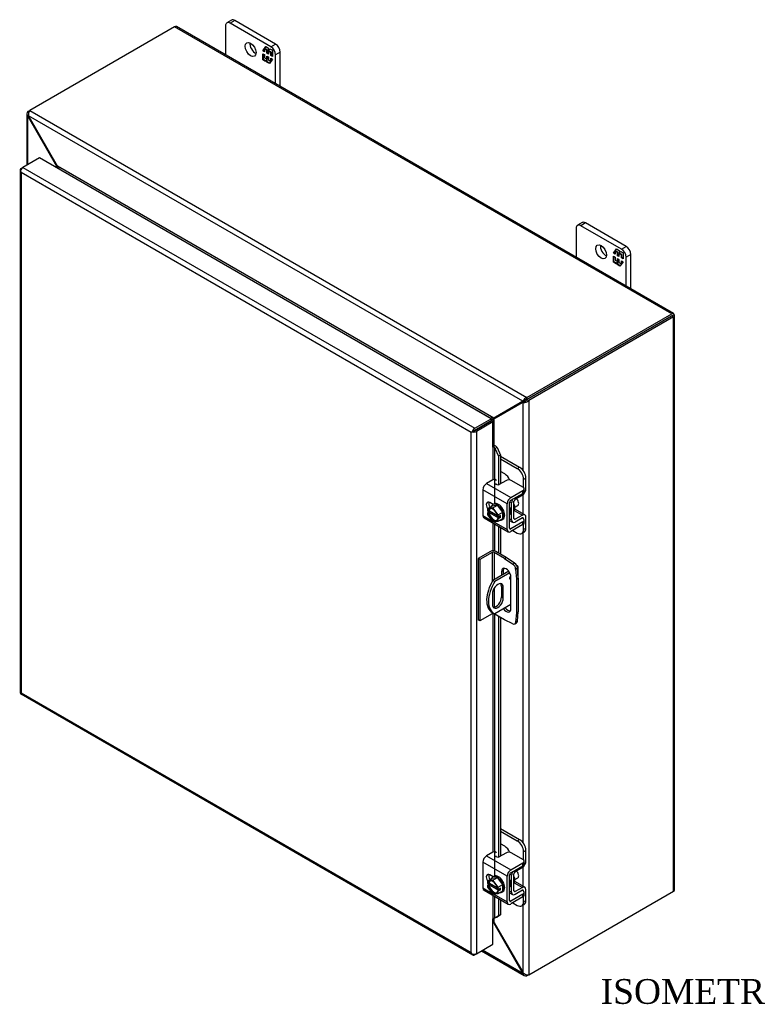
# Model space of a CAD drawing. Header units: inches. Extents: x 4 to 117, y 3 to 78.
# Tile 7 of 8: x 75 to 96, y 50 to 78. Entities that reach past the tile are written whole.
import ezdxf
from ezdxf.enums import TextEntityAlignment as Align

# ---------------------------------------------------------------- set-up
doc = ezdxf.new("R2010")
doc.units = ezdxf.units.IN
doc.header["$MEASUREMENT"] = 0
for name, color, linetype in [('COM40153-1', 7, 'CONTINUOUS'), ('COM40153-2', 7, 'CONTINUOUS'), ('COM42667', 7, 'CONTINUOUS'), ('COM42780', 7, 'CONTINUOUS'), ('COM48427', 7, 'CONTINUOUS'), ('COM71780-7', 7, 'CONTINUOUS'), ('DEFAULT', 7, 'CONTINUOUS'), ('FET07710', 7, 'CONTINUOUS'), ('SCC19011', 7, 'CONTINUOUS'), ('SPR20265', 7, 'CONTINUOUS'), ('WAF25035', 7, 'CONTINUOUS')]:
    doc.layers.add(name, color=color, linetype=linetype)
doc.styles.add('SEACAD_TIMES_NEW_ROMAN', font='times.ttf')

msp = doc.modelspace()

# ---------------------------------------------------------------- linework, layer by layer
at = {"layer": 'COM40153-1', "color": 7}
for p, q in [((89.492, 62.855), (89.508, 62.846)), ((89.275, 62.682), (88.829, 62.424)), ((89.302, 62.639), (88.88, 62.395)), ((89.54, 62.496), (89.54, 62.802)), ((88.829, 62.424), (88.88, 62.395)), ((88.811, 62.044), (88.811, 61.748)), ((89.069, 62.252), (89.12, 62.223)), ((89.069, 62.252), (89.069, 61.956)), ((89.12, 61.926), (89.12, 62.223)), ((89.335, 61.739), (88.88, 61.476)), ((89.069, 61.956), (89.12, 61.926)), ((88.805, 61.518), (88.856, 61.489))]:
    msp.add_line(p, q, dxfattribs=at)
for centre, major_axis, start_param, end_param in [((89.432, 62.802), (-0.108, 0), 2.529725, 3.926991), ((89.341, 62.509), (-0.0313, -0.0541), 4.139289, 6.283185), ((89.18, 62.168), (0.375, 0.65), 1.508132, 3.141593), ((89.231, 62.138), (0.375, 0.65), 1.508132, 3.204257), ((88.966, 62.133), (-0.109, -0.189), 2.356194, 5.497787), ((88.915, 62.163), (-0.109, -0.189), 2.356194, 2.906426), ((89.29, 62.538), (0.0312, 0.0541), 4.093609, 5.210881), ((89.341, 62.509), (-0.0313, -0.0541), 0, 0.63978), ((88.966, 61.837), (0.109, 0.189), 2.356194, 5.497787), ((88.915, 61.866), (0.109, 0.189), 3.37676, 5.497787)]:
    msp.add_ellipse(centre, major_axis=major_axis, ratio=0.57735, start_param=start_param, end_param=end_param, dxfattribs=at)
at = {"layer": 'COM40153-2', "color": 7}
for p, q in [((88.757, 63.242), (88.409, 63.041)), ((88.808, 63.213), (88.46, 63.012)), ((88.808, 63.213), (88.808, 62.389)), ((88.859, 63.213), (88.859, 62.441)), ((89.152, 63.044), (88.859, 63.213)), ((89.203, 63.073), (88.91, 63.242)), ((88.409, 63.041), (88.409, 61.306)), ((88.46, 63.012), (88.409, 63.041)), ((88.46, 63.012), (88.46, 61.277)), ((89.152, 63.044), (89.203, 63.073)), ((89.152, 63.044), (89.388, 62.883)), ((89.439, 62.913), (89.203, 63.073)), ((89.388, 62.883), (89.439, 62.913)), ((89.07, 62.673), (89.121, 62.702)), ((89.07, 62.673), (89.07, 62.563)), ((89.121, 62.593), (89.121, 62.702)), ((89.52, 62.773), (89.469, 62.744)), ((89.469, 62.744), (89.489, 62.459)), ((89.54, 62.489), (89.52, 62.773)), ((89.335, 61.621), (89.335, 62.52)), ((89.489, 62.459), (89.54, 62.489)), ((89.489, 62.459), (89.489, 61.503)), ((89.54, 62.489), (89.54, 61.533)), ((88.859, 62.2), (88.859, 61.668)), ((88.808, 61.478), (88.46, 61.277)), ((88.808, 61.517), (88.808, 61.478)), ((88.859, 61.487), (88.859, 61.478)), ((89.152, 61.308), (88.859, 61.478)), ((89.489, 61.503), (89.469, 61.242)), ((89.489, 61.503), (89.54, 61.533)), ((89.52, 61.272), (89.54, 61.533)), ((88.46, 61.277), (88.409, 61.306)), ((89.388, 61.196), (89.152, 61.308)), ((89.443, 61.194), (89.494, 61.223)), ((89.469, 61.242), (89.52, 61.272))]:
    msp.add_line(p, q, dxfattribs=at)
for centre, major_axis, start_param, end_param in [((88.833, 63.198), (-0.108, 0), 3.926991, 5.497787), ((88.833, 63.198), (-0.036, 0), 3.926991, 5.497787), ((89.381, 62.786), (0.062, -0.108), 0.872665, 2.268928), ((89.432, 62.815), (-0.062, 0.108), 4.014257, 5.410521), ((89.202, 62.596), (0.094, -0.162), 0.785398, 3.926991), ((89.253, 62.625), (0.094, -0.162), 3.416574, 3.926991), ((88.833, 61.463), (0.036, 0), 0.785398, 2.356194), ((89.202, 61.698), (-0.094, 0.162), 1.73559, 3.926991), ((89.253, 61.727), (-0.094, 0.162), 1.73559, 2.866611), ((89.381, 61.302), (-0.063, 0.108), 2.443461, 3.839724), ((89.432, 61.331), (-0.062, 0.108), 3.141593, 3.839724)]:
    msp.add_ellipse(centre, major_axis=major_axis, ratio=0.57735, start_param=start_param, end_param=end_param, dxfattribs=at)
at = {"layer": 'COM42667', "color": 7}
for p, q in [((88.827, 65.262), (88.646, 65.157)), ((88.646, 65.157), (89.332, 64.761)), ((89.188, 65.238), (89.005, 65.133)), ((89.673, 65.06), (89.365, 65.238)), ((89.231, 64.586), (88.545, 64.982)), ((88.545, 64.982), (88.545, 64.254)), ((89.332, 64.761), (89.673, 64.958)), ((89.332, 64.684), (89.673, 64.881)), ((89.673, 64.881), (89.673, 64.958)), ((89.71, 64.932), (89.71, 65.009)), ((88.834, 64.566), (88.739, 64.621)), ((89.231, 63.858), (89.231, 64.586)), ((89.298, 63.897), (89.298, 64.625)), ((88.545, 64.254), (88.8, 64.107)), ((88.575, 64.189), (89.261, 63.793)), ((88.849, 64.079), (89.231, 63.858)), ((89.673, 64.074), (89.332, 63.877)), ((89.673, 63.997), (89.332, 63.8)), ((89.657, 64.186), (89.673, 64.177)), ((89.673, 63.997), (89.673, 64.074)), ((89.71, 64.048), (89.71, 64.125)), ((89.332, 63.877), (89.298, 63.897)), ((88.827, 54.748), (88.646, 54.644)), ((88.646, 54.644), (89.332, 54.248)), ((89.188, 54.725), (89.005, 54.619)), ((89.673, 54.547), (89.365, 54.725)), ((89.71, 54.419), (89.71, 54.496)), ((89.231, 54.073), (88.545, 54.469)), ((88.545, 54.469), (88.545, 53.741)), ((89.332, 54.248), (89.673, 54.445)), ((89.332, 54.171), (89.673, 54.368)), ((89.673, 54.368), (89.673, 54.445)), ((88.834, 54.053), (88.739, 54.108)), ((89.231, 53.345), (89.231, 54.073)), ((89.298, 53.384), (89.298, 54.112)), ((88.545, 53.741), (88.8, 53.594)), ((88.575, 53.676), (89.261, 53.28)), ((89.657, 53.673), (89.673, 53.663)), ((88.849, 53.566), (89.231, 53.345)), ((89.332, 53.364), (89.298, 53.384)), ((89.673, 53.561), (89.332, 53.364)), ((89.673, 53.484), (89.332, 53.287)), ((89.673, 53.484), (89.673, 53.561)), ((89.71, 53.535), (89.71, 53.612))]:
    msp.add_line(p, q, dxfattribs=at)
for centre, major_axis, start_param, end_param in [((88.646, 65.041), (-0.072, -0.124), 3.926991, 5.497787), ((88.869, 65.237), (-0.06, 0), 3.141593, 5.497787), ((88.962, 65.157), (0.06, 0), 2.929457, 5.497787), ((89.277, 65.187), (0.125, 0), 0.785398, 2.356194), ((89.585, 65.009), (-0.125, 0), 2.356194, 3.926991), ((89.585, 64.932), (-0.125, 0), 2.356194, 3.141593), ((88.739, 64.506), (0.07, -0.122), 2.356194, 4.826451), ((88.807, 64.545), (0.07, -0.122), 3.6401, 4.826451), ((89.332, 64.645), (0.072, 0.124), 0.785398, 2.356194), ((89.332, 64.645), (0.024, 0.0416), 0.785398, 2.356194), ((88.646, 64.313), (0.072, 0.124), 2.356194, 3.141593), ((89.585, 64.125), (-0.125, 0), 2.356194, 3.926991), ((89.585, 64.048), (-0.125, 0), 2.356194, 3.141593), ((89.332, 63.917), (0.072, 0.124), 2.356194, 3.926991), ((89.332, 63.917), (0.024, 0.0416), 2.356194, 3.926991), ((88.646, 54.527), (-0.071, -0.124), 3.926991, 5.497787), ((88.869, 54.724), (-0.06, 0), 3.141593, 5.497787), ((88.962, 54.644), (0.06, 0), 2.929457, 5.497787), ((89.277, 54.674), (0.125, 0), 0.785398, 2.356194), ((89.585, 54.496), (-0.125, 0), 2.356194, 3.926991), ((89.332, 54.131), (0.072, 0.124), 0.785398, 2.356194), ((89.585, 54.419), (-0.125, 0), 2.356194, 3.141593), ((88.739, 53.993), (0.07, -0.122), 2.356194, 4.826451), ((88.807, 54.032), (0.07, -0.122), 3.6401, 4.826451), ((89.332, 54.131), (0.024, 0.0416), 0.785398, 2.356194), ((88.646, 53.799), (0.071, 0.124), 2.356194, 3.141593), ((89.585, 53.612), (-0.125, 0), 2.356194, 3.926991), ((89.332, 53.403), (0.024, 0.0416), 2.356194, 3.926991), ((89.585, 53.535), (-0.125, 0), 2.356194, 3.141593), ((89.332, 53.403), (0.071, 0.124), 2.356194, 3.926991)]:
    msp.add_ellipse(centre, major_axis=major_axis, ratio=0.57735, start_param=start_param, end_param=end_param, dxfattribs=at)
at = {"layer": 'COM42780', "color": 7}
for p, q in [((89.042, 65.932), (89.582, 65.621)), ((89.042, 65.855), (89.515, 65.582)), ((89.515, 65.582), (89.582, 65.621)), ((89.162, 65.429), (89.042, 65.498)), ((89.759, 65.314), (89.692, 65.276)), ((89.692, 65.047), (89.692, 65.276)), ((89.759, 65.01), (89.759, 65.314)), ((89.455, 64.714), (89.66, 64.836)), ((89.303, 64.647), (89.355, 64.617)), ((89.355, 64.132), (89.355, 64.617)), ((89.422, 64.171), (89.422, 64.656)), ((89.427, 64.399), (89.66, 64.265)), ((89.729, 64.271), (89.445, 64.435)), ((89.66, 64.265), (89.455, 64.151)), ((89.298, 64.164), (89.355, 64.132)), ((89.298, 64.116), (89.384, 64.066)), ((89.422, 64.17), (89.455, 64.151)), ((89.659, 64.186), (89.454, 64.072)), ((89.658, 64.186), (89.692, 64.167)), ((89.692, 64.163), (89.692, 64.167)), ((89.692, 63.863), (89.692, 64.01)), ((89.759, 63.901), (89.759, 64.205)), ((89.39, 63.833), (89.515, 63.76)), ((89.64, 63.748), (89.707, 63.787)), ((89.692, 63.863), (89.759, 63.901)), ((89.042, 55.419), (89.582, 55.107)), ((89.042, 55.341), (89.515, 55.069)), ((89.515, 55.069), (89.582, 55.107)), ((89.162, 54.916), (89.042, 54.985)), ((89.759, 54.801), (89.692, 54.762)), ((89.759, 54.497), (89.759, 54.801)), ((89.692, 54.534), (89.692, 54.762)), ((89.455, 54.201), (89.66, 54.323)), ((89.303, 54.134), (89.355, 54.104)), ((89.355, 53.619), (89.355, 54.104)), ((89.422, 53.657), (89.422, 54.142)), ((89.422, 53.657), (89.455, 53.637)), ((89.427, 53.886), (89.66, 53.751)), ((89.729, 53.758), (89.445, 53.922)), ((89.659, 53.673), (89.454, 53.559)), ((89.66, 53.751), (89.455, 53.637)), ((89.658, 53.673), (89.692, 53.653)), ((89.759, 53.388), (89.759, 53.692)), ((89.298, 53.651), (89.355, 53.619)), ((89.298, 53.603), (89.384, 53.553)), ((89.692, 53.65), (89.692, 53.653)), ((89.692, 53.349), (89.692, 53.497)), ((89.692, 53.349), (89.759, 53.388)), ((89.39, 53.32), (89.515, 53.247)), ((89.64, 53.235), (89.707, 53.274))]:
    msp.add_line(p, q, dxfattribs=at)
for centre, major_axis, start_param, end_param in [((89.582, 65.416), (-0.125, 0.217), 3.926991, 5.497787), ((89.162, 65.225), (0.125, -0.217), 1.392108, 2.356194), ((89.515, 65.378), (0.125, -0.217), 0.785398, 2.356194), ((89.658, 64.952), (-0.072, -0.124), 0.802851, 2.356194), ((89.456, 64.675), (-0.072, -0.124), 4.744903, 5.497787), ((89.456, 64.675), (-0.024, -0.0416), 3.944444, 5.497787), ((89.312, 64.554), (0.098, -0.169), 0.133398, 1.437398), ((89.658, 64.147), (-0.072, -0.124), 2.356194, 3.909538), ((89.456, 64.19), (0.072, 0.124), 2.356194, 3.909538), ((89.456, 64.19), (0.024, 0.0416), 2.356194, 3.909538), ((89.658, 64.147), (-0.024, -0.0416), 2.356194, 3.909538), ((89.515, 63.965), (-0.125, 0.217), 2.356194, 3.926991), ((89.582, 64.003), (-0.125, 0.217), 3.141593, 3.926991), ((89.515, 54.864), (0.125, -0.217), 0.785398, 2.356194), ((89.582, 54.903), (-0.125, 0.217), 3.926991, 5.497787), ((89.162, 54.712), (0.125, -0.217), 1.392108, 2.356194), ((89.658, 54.439), (-0.072, -0.124), 0.802851, 2.356194), ((89.456, 54.162), (-0.072, -0.124), 4.744903, 5.497787), ((89.456, 54.162), (-0.024, -0.0416), 3.944444, 5.497787), ((89.312, 54.041), (0.098, -0.169), 0.133398, 1.437398), ((89.456, 53.677), (0.024, 0.0416), 2.356194, 3.909538), ((89.658, 53.634), (-0.024, -0.0416), 2.356194, 3.909538), ((89.658, 53.634), (-0.071, -0.124), 2.356194, 3.909538), ((89.456, 53.677), (0.071, 0.124), 2.356194, 3.909538), ((89.582, 53.49), (-0.125, 0.217), 3.141593, 3.926991), ((89.515, 53.451), (-0.125, 0.217), 2.356194, 3.926991)]:
    msp.add_ellipse(centre, major_axis=major_axis, ratio=0.57735, start_param=start_param, end_param=end_param, dxfattribs=at)
at = {"layer": 'COM48427', "color": 7}
for p, q in [((79.836, 78.056), (75.747, 75.695)), ((93.877, 69.95), (79.836, 78.056)), ((93.931, 69.955), (79.89, 78.061)), ((75.696, 75.665), (75.747, 75.695)), ((75.723, 75.649), (75.696, 75.665)), ((75.747, 75.695), (89.787, 67.588)), ((75.664, 75.596), (75.664, 74.149)), ((75.714, 75.537), (75.696, 75.527)), ((75.696, 74.167), (75.696, 75.527)), ((75.713, 75.503), (75.696, 75.527)), ((75.713, 75.503), (75.725, 75.511)), ((76.515, 74.113), (75.713, 75.503)), ((89.667, 67.481), (75.714, 75.537)), ((75.725, 75.511), (75.714, 75.537)), ((76.528, 74.121), (75.725, 75.511)), ((76.515, 74.113), (76.528, 74.121)), ((76.515, 74.068), (76.515, 74.113)), ((88.853, 67.005), (76.528, 74.121)), ((76.575, 74.034), (76.574, 74.034)), ((88.754, 67.003), (76.575, 74.034)), ((89.787, 67.588), (93.877, 69.95)), ((89.787, 67.53), (93.877, 69.891)), ((93.877, 69.891), (89.787, 67.53)), ((93.928, 69.861), (89.838, 67.5)), ((93.949, 69.932), (93.877, 69.891)), ((93.949, 69.932), (93.877, 69.891)), ((93.877, 69.891), (93.928, 69.92)), ((93.877, 69.891), (93.877, 69.891)), ((93.877, 69.891), (93.877, 69.891)), ((93.928, 53.649), (93.928, 69.861)), ((93.959, 53.693), (93.959, 69.906)), ((89.787, 67.53), (89.787, 67.588)), ((89.655, 67.468), (88.853, 67.005)), ((89.668, 67.446), (88.865, 66.983)), ((89.706, 67.498), (88.904, 67.034)), ((89.719, 67.476), (88.916, 67.012)), ((89.655, 67.468), (89.706, 67.498)), ((89.667, 67.481), (89.655, 67.468)), ((89.718, 67.511), (89.667, 67.481)), ((89.668, 67.446), (89.719, 67.476)), ((89.685, 67.45), (89.668, 67.446)), ((89.736, 67.479), (89.685, 67.45)), ((89.685, 65.523), (89.685, 67.45)), ((89.718, 67.511), (89.706, 67.498)), ((89.71, 67.506), (89.725, 67.514)), ((89.736, 67.479), (89.719, 67.476)), ((89.742, 67.483), (89.728, 67.475)), ((89.787, 67.53), (89.838, 67.5)), ((89.838, 67.5), (89.838, 51.288)), ((88.753, 67.002), (88.754, 67.003)), ((88.754, 67.003), (88.754, 67.002)), ((88.904, 67.034), (88.853, 67.005)), ((88.916, 67.012), (88.865, 66.983)), ((88.77, 66.924), (88.77, 66.924)), ((88.865, 66.232), (88.865, 66.983)), ((89.685, 64.296), (89.685, 64.855)), ((89.685, 55.01), (89.685, 63.774)), ((89.685, 53.783), (89.685, 54.342)), ((89.838, 51.288), (93.928, 53.649)), ((89.685, 51.338), (89.685, 53.261)), ((88.865, 52.751), (88.865, 52.879)), ((88.853, 52.744), (88.829, 52.758)), ((88.853, 52.744), (88.865, 52.751)), ((88.853, 52.744), (89.655, 51.354)), ((88.865, 52.751), (89.668, 51.362)), ((88.502, 51.964), (89.711, 51.266)), ((89.667, 51.328), (88.533, 51.982)), ((89.655, 51.354), (89.668, 51.362)), ((89.655, 51.354), (89.667, 51.328)), ((89.685, 51.338), (89.667, 51.328)), ((89.668, 51.362), (89.685, 51.338)), ((89.787, 51.29), (89.787, 51.258)), ((89.838, 51.288), (89.787, 51.258))]:
    msp.add_line(p, q, dxfattribs=at)
for centre, radius, start, end in [((75.757, 75.596), 0.0923, 131.3818, 228.6182), ((75.901, 75.58), 0.192, 143.5515, 192.9586), ((89.843, 67.404), 0.192, 107.0414, 156.4485), ((89.707, 67.641), 0.192, 263.5515, 312.9586), ((89.79, 67.381), 0.148, 91.3268, 119.2753), ((89.663, 67.603), 0.144, 300.272, 329.1259), ((91.546, 62.074), 5.595, 118.0355, 119.6852), ((85.921, 71.816), 5.635, 300.4684, 301.9581), ((89.757, 51.346), 0.0923, 191.3818, 288.6182), ((89.816, 51.479), 0.192, 227.0414, 276.4485)]:
    msp.add_arc(centre, radius, start, end, dxfattribs=at)
for centre, major_axis, ratio, start_param, end_param in [((79.836, 77.968), (-0.054, -0.0935), 0.57735, 3.141593, 3.926991), ((93.877, 69.862), (-0.054, -0.0935), 0.57735, 2.696031, 3.926991), ((93.851, 69.876), (-0.036, -0.0208), 0.000948, 2.356741, 3.927537), ((93.851, 69.876), (-0.036, -0.0207), 0.000948, 2.355648, 3.926445), ((93.851, 69.876), (0.108, 0.062), 0.000948, -0.784852, -0.445015), ((93.851, 69.876), (0.108, 0.062), 0.000948, 0.445015, 0.784852), ((93.851, 69.906), (-0.108, 0), 0.57735, 2.356194, 3.587154), ((93.851, 53.693), (-0.108, 0), 0.57735, 2.356194, 3.141593)]:
    msp.add_ellipse(centre, major_axis=major_axis, ratio=ratio, start_param=start_param, end_param=end_param, dxfattribs=at)
for points, knots in [([(76.515, 74.113), (76.518, 74.103), (76.52, 74.093), (76.523, 74.077), (76.524, 74.07), (76.524, 74.064)], [0, 0, 0, 0, 0.25, 0.25, 0.4064598, 0.4064598, 0.4064598, 0.4064598]), ([(76.575, 74.034), (76.577, 74.035), (76.578, 74.036), (76.579, 74.039), (76.58, 74.04), (76.58, 74.045), (76.579, 74.049), (76.577, 74.056), (76.575, 74.06), (76.571, 74.068), (76.569, 74.072), (76.561, 74.083), (76.555, 74.091), (76.542, 74.106), (76.535, 74.114), (76.528, 74.121)], [0, 0, 0, 0, 0.0625, 0.0625, 0.125, 0.125, 0.25, 0.25, 0.375, 0.375, 0.5, 0.5, 0.75, 0.75, 1, 1, 1, 1]), ([(88.853, 67.005), (88.845, 67.006), (88.838, 67.007), (88.822, 67.009), (88.813, 67.01), (88.8, 67.01), (88.796, 67.01), (88.787, 67.01), (88.782, 67.009), (88.773, 67.008), (88.769, 67.008), (88.763, 67.006), (88.761, 67.006), (88.757, 67.005), (88.756, 67.004), (88.754, 67.003)], [0, 0, 0, 0, 0.25, 0.25, 0.5, 0.5, 0.625, 0.625, 0.75, 0.75, 0.875, 0.875, 0.9375, 0.9375, 1, 1, 1, 1]), ([(88.823, 66.905), (88.823, 66.906), (88.823, 66.906), (88.826, 66.909), (88.829, 66.913), (88.834, 66.92), (88.836, 66.924), (88.841, 66.931), (88.843, 66.935), (88.85, 66.946), (88.853, 66.954), (88.86, 66.969), (88.863, 66.976), (88.865, 66.983)], [0.1188182, 0.1188182, 0.1188182, 0.1188182, 0.125, 0.125, 0.25, 0.25, 0.375, 0.375, 0.5, 0.5, 0.75, 0.75, 1, 1, 1, 1]), ([(88.865, 52.751), (88.863, 52.761), (88.86, 52.771), (88.853, 52.79), (88.85, 52.799), (88.843, 52.811), (88.841, 52.815), (88.836, 52.823), (88.834, 52.826), (88.831, 52.83), (88.83, 52.83), (88.83, 52.831)], [0, 0, 0, 0, 0.25, 0.25, 0.5, 0.5, 0.625, 0.625, 0.75, 0.75, 0.7782984, 0.7782984, 0.7782984, 0.7782984])]:
    msp.add_open_spline(points, degree=3, knots=knots, dxfattribs=at)
msp.add_open_spline([(88.831, 52.764), (88.838, 52.758), (88.846, 52.751), (88.853, 52.744)], degree=3, dxfattribs=at)
at = {"layer": 'COM71780-7', "color": 7}
for p, q in [((76.019, 74.354), (75.553, 74.085)), ((88.778, 66.988), (76.019, 74.354)), ((75.471, 74.012), (75.471, 59.265)), ((75.481, 73.985), (75.481, 73.985)), ((75.503, 74.056), (75.553, 74.085)), ((75.553, 74.085), (88.312, 66.719)), ((88.211, 66.601), (75.503, 73.938)), ((75.503, 73.938), (75.503, 59.25)), ((88.312, 66.719), (88.778, 66.988)), ((88.312, 66.66), (88.778, 66.929)), ((88.778, 66.929), (88.312, 66.66)), ((88.829, 66.9), (88.363, 66.631)), ((88.778, 66.988), (88.778, 66.929)), ((88.829, 66.9), (88.778, 66.929)), ((88.829, 66.185), (88.829, 66.9)), ((88.262, 66.631), (88.211, 66.601)), ((88.211, 51.913), (88.211, 66.601)), ((88.24, 66.618), (88.312, 66.66)), ((88.24, 66.618), (88.312, 66.66)), ((88.363, 66.631), (88.363, 51.884)), ((88.829, 66.185), (88.829, 65.263)), ((88.858, 66.191), (88.864, 66.233)), ((88.884, 66.153), (88.943, 66.177)), ((88.943, 66.177), (89.042, 65.955)), ((88.884, 66.153), (88.983, 65.931)), ((88.884, 64.591), (88.884, 66.153)), ((89.042, 65.955), (88.983, 65.931)), ((88.983, 65.931), (88.983, 65.125)), ((89.042, 65.955), (89.042, 65.154)), ((88.829, 64.569), (88.829, 64.564)), ((88.829, 64.042), (88.829, 63.261)), ((88.884, 63.253), (88.884, 64.01)), ((88.983, 63.953), (88.983, 63.2)), ((89.042, 63.919), (89.042, 63.166)), ((88.829, 61.484), (88.829, 54.75)), ((88.884, 54.078), (88.884, 61.463)), ((88.983, 61.406), (88.983, 54.611)), ((89.042, 61.372), (89.042, 54.641)), ((75.499, 59.216), (88.258, 51.849)), ((75.503, 59.25), (88.211, 51.913)), ((88.829, 54.056), (88.829, 54.051)), ((88.829, 53.529), (88.829, 52.867)), ((88.884, 52.894), (88.884, 53.497)), ((88.983, 53.44), (88.983, 52.953)), ((89.042, 53.406), (89.042, 52.977)), ((88.829, 52.153), (88.829, 52.867)), ((88.983, 52.953), (88.884, 52.894)), ((88.884, 52.894), (88.943, 52.917)), ((89.042, 52.977), (88.943, 52.917)), ((89.042, 52.977), (88.983, 52.953)), ((88.363, 51.884), (88.829, 52.153)), ((88.24, 51.872), (88.24, 51.872)), ((88.363, 51.884), (88.312, 51.855))]:
    msp.add_line(p, q, dxfattribs=at)
for centre, radius, start, end in [((88.78, 66.108), 0.114, 23.2734, 46.5882), ((88.811, 66.073), 0.169, 38.3968, 71.6578), ((89.132, 52.543), 0.429, 125.2045, 129.639), ((88.929, 52.817), 0.088, 117.4412, 127.5015)]:
    msp.add_arc(centre, radius, start, end, dxfattribs=at)
for centre, major_axis, ratio, start_param, end_param in [((75.579, 74.012), (0.108, 0), 0.57735, 2.356194, 3.587154), ((75.553, 73.997), (0.054, 0.0935), 0.57735, 0.785398, 2.016358), ((75.579, 73.982), (-0.076, 0.132), 0.577982, 1.231508, 1.571345), ((75.579, 73.982), (-0.076, 0.132), 0.577982, 1.230411, 1.570248), ((88.287, 66.645), (-0.108, -0.062), 0.000948, -1.124689, -0.784852), ((88.287, 66.645), (-0.108, -0.062), 0.000948, 0.784852, 1.124689), ((88.312, 66.631), (0.054, 0.0935), 0.57735, 0.785398, 2.016358), ((88.287, 66.675), (0.108, 0), 0.57735, 4.266828, 5.497787), ((88.287, 66.645), (0.036, 0.0208), 0.000948, 0.785944, 2.356741), ((88.287, 66.645), (0.036, 0.0207), 0.000948, 3.926445, 5.497241), ((88.855, 66.17), (0.108, 0), 0.57735, 1.48353, 1.808737), ((88.855, 66.17), (0.036, 0), 0.57735, 1.48353, 2.356194), ((75.579, 59.265), (0.108, 0), 0.57735, 3.141593, 3.587154), ((75.579, 59.294), (-0.108, -0.062), 0.000948, 0.445015, 0.784852), ((75.579, 59.294), (-0.108, -0.062), 0.000948, -0.784852, -0.445015), ((75.553, 59.309), (0.054, 0.0935), 0.57735, 2.696031, 3.141593), ((88.855, 52.853), (-0.036, 0), 0.57735, 4.625123, 5.497787), ((88.287, 51.957), (0.076, -0.132), 0.577982, 4.712938, 5.052774), ((88.287, 51.957), (0.076, -0.132), 0.577982, 4.71184, 5.051677), ((88.287, 51.928), (0.108, 0), 0.57735, 4.266828, 5.497787), ((88.312, 51.943), (0.054, 0.0935), 0.57735, 2.696031, 3.926991)]:
    msp.add_ellipse(centre, major_axis=major_axis, ratio=ratio, start_param=start_param, end_param=end_param, dxfattribs=at)
at = {"layer": 'FET07710', "color": 7}
for p, q in [((81.447, 78.24), (81.315, 78.164)), ((81.541, 78.231), (81.409, 78.155)), ((82.558, 77.491), (81.409, 78.155)), ((82.69, 77.568), (81.541, 78.231)), ((81.276, 78.078), (81.276, 77.261)), ((82.558, 77.491), (82.69, 77.568)), ((82.329, 77.374), (82.416, 77.497)), ((82.344, 77.382), (82.329, 77.374)), ((82.375, 77.348), (82.329, 77.374)), ((82.329, 77.121), (82.329, 77.294)), ((82.329, 77.294), (82.375, 77.268)), ((82.344, 77.382), (82.375, 77.427)), ((82.375, 77.364), (82.344, 77.382)), ((82.344, 77.129), (82.344, 77.286)), ((82.389, 77.442), (82.375, 77.434)), ((82.444, 77.394), (82.375, 77.434)), ((82.375, 77.434), (82.375, 77.348)), ((82.384, 77.439), (82.422, 77.494)), ((82.459, 77.402), (82.389, 77.442)), ((82.416, 77.497), (82.493, 77.453)), ((82.459, 77.402), (82.444, 77.394)), ((82.444, 77.308), (82.444, 77.394)), ((82.459, 77.316), (82.444, 77.308)), ((82.487, 77.283), (82.444, 77.308)), ((82.459, 77.316), (82.459, 77.402)), ((82.487, 77.299), (82.459, 77.316)), ((82.501, 77.378), (82.487, 77.37)), ((82.556, 77.33), (82.487, 77.37)), ((82.487, 77.37), (82.487, 77.283)), ((82.493, 77.453), (82.493, 77.389)), ((82.493, 77.389), (82.525, 77.434)), ((82.507, 77.398), (82.493, 77.389)), ((82.57, 77.338), (82.501, 77.378)), ((82.507, 77.398), (82.531, 77.431)), ((82.525, 77.434), (82.602, 77.39)), ((82.57, 77.338), (82.556, 77.33)), ((82.556, 77.243), (82.556, 77.33)), ((82.57, 77.251), (82.57, 77.338)), ((82.602, 77.39), (82.602, 77.217)), ((82.822, 77.338), (82.69, 77.262)), ((82.822, 76.368), (82.822, 77.338)), ((82.344, 77.129), (82.329, 77.121)), ((82.406, 77.077), (82.329, 77.121)), ((82.415, 77.088), (82.344, 77.129)), ((82.375, 77.268), (82.375, 77.182)), ((82.375, 77.182), (82.444, 77.142)), ((82.438, 77.122), (82.406, 77.077)), ((82.452, 77.13), (82.438, 77.122)), ((82.438, 77.058), (82.438, 77.122)), ((82.452, 77.067), (82.438, 77.058)), ((82.515, 77.014), (82.438, 77.058)), ((82.444, 77.142), (82.444, 77.228)), ((82.444, 77.228), (82.487, 77.204)), ((82.459, 77.15), (82.444, 77.142)), ((82.452, 77.067), (82.452, 77.13)), ((82.523, 77.026), (82.452, 77.067)), ((82.459, 77.15), (82.459, 77.22)), ((82.487, 77.204), (82.487, 77.117)), ((82.487, 77.117), (82.556, 77.077)), ((82.602, 77.137), (82.515, 77.014)), ((82.57, 77.251), (82.556, 77.243)), ((82.602, 77.217), (82.556, 77.243)), ((82.556, 77.077), (82.556, 77.164)), ((82.556, 77.164), (82.602, 77.137)), ((82.562, 77.08), (82.556, 77.077)), ((82.602, 77.233), (82.57, 77.251)), ((82.57, 77.092), (82.57, 77.155)), ((82.69, 76.445), (82.69, 77.262)), ((91.176, 72.363), (91.176, 71.546)), ((91.347, 72.525), (91.214, 72.449)), ((91.44, 72.516), (91.308, 72.439)), ((92.457, 71.776), (91.308, 72.439)), ((92.589, 71.852), (91.44, 72.516)), ((92.229, 71.659), (92.316, 71.782)), ((92.289, 71.727), (92.275, 71.719)), ((92.283, 71.724), (92.322, 71.778)), ((92.358, 71.687), (92.289, 71.727)), ((92.316, 71.782), (92.393, 71.737)), ((92.393, 71.737), (92.393, 71.674)), ((92.457, 71.776), (92.589, 71.852)), ((92.243, 71.667), (92.229, 71.659)), ((92.275, 71.632), (92.229, 71.659)), ((92.229, 71.406), (92.229, 71.579)), ((92.229, 71.579), (92.275, 71.553)), ((92.243, 71.667), (92.275, 71.712)), ((92.275, 71.648), (92.243, 71.667)), ((92.243, 71.414), (92.243, 71.571)), ((92.344, 71.679), (92.275, 71.719)), ((92.275, 71.719), (92.275, 71.632)), ((92.275, 71.553), (92.275, 71.466)), ((92.275, 71.466), (92.344, 71.426)), ((92.358, 71.687), (92.344, 71.679)), ((92.344, 71.592), (92.344, 71.679)), ((92.358, 71.6), (92.344, 71.592)), ((92.386, 71.568), (92.344, 71.592)), ((92.344, 71.426), (92.344, 71.513)), ((92.344, 71.513), (92.386, 71.488)), ((92.358, 71.6), (92.358, 71.687)), ((92.386, 71.584), (92.358, 71.6)), ((92.358, 71.434), (92.358, 71.504)), ((92.4, 71.662), (92.386, 71.654)), ((92.456, 71.614), (92.386, 71.654)), ((92.386, 71.654), (92.386, 71.568)), ((92.386, 71.488), (92.386, 71.402)), ((92.393, 71.674), (92.424, 71.719)), ((92.407, 71.682), (92.393, 71.674)), ((92.47, 71.622), (92.4, 71.662)), ((92.407, 71.682), (92.43, 71.716)), ((92.424, 71.719), (92.501, 71.675)), ((92.47, 71.622), (92.456, 71.614)), ((92.456, 71.528), (92.456, 71.614)), ((92.47, 71.536), (92.456, 71.528)), ((92.501, 71.501), (92.456, 71.528)), ((92.456, 71.362), (92.456, 71.448)), ((92.456, 71.448), (92.501, 71.422)), ((92.47, 71.536), (92.47, 71.622)), ((92.501, 71.518), (92.47, 71.536)), ((92.501, 71.675), (92.501, 71.501)), ((92.722, 71.623), (92.59, 71.546)), ((92.59, 70.729), (92.59, 71.546)), ((92.722, 70.653), (92.722, 71.623)), ((92.243, 71.414), (92.229, 71.406)), ((92.306, 71.361), (92.229, 71.406)), ((92.314, 71.373), (92.243, 71.414)), ((92.338, 71.406), (92.306, 71.361)), ((92.352, 71.415), (92.338, 71.406)), ((92.338, 71.343), (92.338, 71.406)), ((92.352, 71.351), (92.338, 71.343)), ((92.415, 71.298), (92.338, 71.343)), ((92.358, 71.434), (92.344, 71.426)), ((92.352, 71.351), (92.352, 71.415)), ((92.423, 71.31), (92.352, 71.351)), ((92.386, 71.402), (92.456, 71.362)), ((92.501, 71.422), (92.415, 71.298)), ((92.461, 71.365), (92.456, 71.362)), ((92.47, 71.377), (92.47, 71.44))]:
    msp.add_line(p, q, dxfattribs=at)
for centre, major_axis, start_param, end_param in [((81.409, 78.002), (0.094, -0.162), 2.356194, 3.926991), ((81.541, 78.078), (0.094, -0.162), 2.356194, 3.141593), ((82.115, 77.491), (-0.109, 0.189), 0.649107, 2.492486), ((82.69, 77.415), (-0.094, 0.162), 3.926991, 5.497787), ((82.558, 77.338), (0.094, -0.162), 0.785398, 2.356194), ((91.308, 72.286), (0.094, -0.162), 2.356194, 3.926991), ((91.44, 72.363), (0.094, -0.162), 2.356194, 3.141593), ((92.015, 71.776), (-0.109, 0.189), 0.649107, 2.492486), ((92.457, 71.623), (0.094, -0.162), 0.785398, 2.356194), ((92.589, 71.699), (-0.094, 0.162), 3.926991, 5.497787)]:
    msp.add_ellipse(centre, major_axis=major_axis, ratio=0.57735, start_param=start_param, end_param=end_param, dxfattribs=at)
for centre in [(81.983, 77.415), (91.883, 71.699)]:
    msp.add_ellipse(centre, major_axis=(-0.109, 0.189), ratio=0.57735, dxfattribs=at)
at = {"layer": 'SCC19011', "color": 7}
for p, q in [((88.673, 64.449), (88.801, 64.523)), ((88.953, 64.543), (88.801, 64.523)), ((88.825, 64.469), (88.953, 64.543)), ((89.105, 64.347), (88.953, 64.543)), ((89.449, 64.492), (89.531, 64.54)), ((88.825, 64.469), (88.673, 64.449)), ((88.673, 64.449), (88.673, 64.388)), ((88.687, 64.38), (88.673, 64.388)), ((88.74, 64.371), (88.673, 64.332)), ((88.673, 64.332), (88.673, 64.271)), ((88.673, 64.332), (88.687, 64.324)), ((88.673, 64.271), (88.825, 64.076)), ((88.722, 64.392), (88.701, 64.38)), ((88.701, 64.324), (88.722, 64.336)), ((88.956, 64.257), (88.722, 64.392)), ((88.722, 64.336), (88.983, 64.186)), ((88.74, 64.382), (88.74, 64.371)), ((88.74, 64.371), (88.959, 64.245)), ((88.977, 64.274), (88.825, 64.469)), ((88.977, 64.212), (88.962, 64.221)), ((88.977, 64.274), (89.105, 64.347)), ((88.977, 64.212), (88.977, 64.274)), ((89.044, 64.251), (88.977, 64.212)), ((88.996, 64.223), (89.044, 64.196)), ((89.044, 64.196), (89.044, 64.251)), ((89.105, 64.17), (89.105, 64.347)), ((88.825, 64.076), (88.977, 64.096)), ((88.983, 64.186), (88.962, 64.174)), ((88.962, 64.165), (88.977, 64.157)), ((89.044, 64.196), (88.977, 64.157)), ((88.977, 64.096), (89.105, 64.17)), ((88.977, 64.096), (88.977, 64.157)), ((88.673, 53.936), (88.801, 54.01)), ((88.825, 53.956), (88.673, 53.936)), ((88.673, 53.936), (88.673, 53.875)), ((88.953, 54.03), (88.801, 54.01)), ((88.825, 53.956), (88.953, 54.03)), ((88.977, 53.76), (88.825, 53.956)), ((89.105, 53.834), (88.953, 54.03)), ((89.449, 53.979), (89.531, 54.026)), ((88.687, 53.866), (88.673, 53.875)), ((88.74, 53.858), (88.673, 53.819)), ((88.673, 53.819), (88.673, 53.758)), ((88.673, 53.819), (88.687, 53.811)), ((88.673, 53.758), (88.825, 53.562)), ((88.722, 53.879), (88.701, 53.866)), ((88.701, 53.811), (88.722, 53.823)), ((88.956, 53.744), (88.722, 53.879)), ((88.722, 53.823), (88.983, 53.673)), ((88.74, 53.869), (88.74, 53.858)), ((88.74, 53.858), (88.959, 53.731)), ((88.977, 53.699), (88.962, 53.708)), ((88.983, 53.673), (88.962, 53.66)), ((88.977, 53.76), (89.105, 53.834)), ((88.977, 53.699), (88.977, 53.76)), ((89.044, 53.738), (88.977, 53.699)), ((89.044, 53.682), (88.977, 53.644)), ((88.977, 53.583), (89.105, 53.656)), ((88.996, 53.71), (89.044, 53.682)), ((89.044, 53.682), (89.044, 53.738)), ((89.105, 53.656), (89.105, 53.834)), ((88.825, 53.562), (88.977, 53.583)), ((88.962, 53.652), (88.977, 53.644)), ((88.977, 53.583), (88.977, 53.644))]:
    msp.add_line(p, q, dxfattribs=at)
for centre, start, end in [((88.694, 64.394), 242.8525, 296.623), ((88.694, 64.338), 242.8527, 296.6228), ((88.694, 53.88), 242.8525, 296.623), ((88.694, 53.825), 242.8527, 296.6228)]:
    msp.add_arc(centre, 0.0158, start, end, dxfattribs=at)
for centre, major_axis, start_param, end_param in [((89.47, 64.645), (0.061, -0.106), 0, 2.159159), ((88.825, 64.272), (0.099, -0.171), 0.958412, 3.753977), ((88.825, 64.272), (-0.099, 0.171), 0.958412, 3.753977), ((88.832, 64.277), (0.094, -0.162), 3.141593, 3.744649), ((88.832, 64.277), (-0.094, 0.162), 0.96774, 3.694684), ((88.853, 64.289), (0.094, -0.162), 3.254972, 3.744649), ((88.853, 64.289), (-0.094, 0.162), 0.96774, 3.028213), ((89.47, 54.132), (0.061, -0.106), 0, 2.159159), ((88.825, 53.759), (0.099, -0.171), 0.958412, 3.753977), ((88.825, 53.759), (-0.099, 0.171), 0.958412, 3.753977), ((88.832, 53.763), (0.094, -0.162), 3.141593, 3.744649), ((88.832, 53.763), (-0.094, 0.162), 0.96774, 3.694684), ((88.853, 53.776), (0.094, -0.162), 3.254972, 3.744649), ((88.853, 53.776), (-0.094, 0.162), 0.96774, 3.028213)]:
    msp.add_ellipse(centre, major_axis=major_axis, ratio=0.57735, start_param=start_param, end_param=end_param, dxfattribs=at)
for points, knots in [([(88.962, 64.221), (88.96, 64.222), (88.959, 64.223), (88.959, 64.226), (88.959, 64.227), (88.96, 64.228)], [0, 0, 0, 0, 0.5, 0.5, 0.7956866, 0.7956866, 0.7956866, 0.7956866]), ([(88.962, 64.174), (88.96, 64.172), (88.959, 64.171), (88.959, 64.168), (88.96, 64.166), (88.962, 64.165)], [0, 0, 0, 0, 0.5, 0.5, 1, 1, 1, 1]), ([(88.962, 53.708), (88.96, 53.709), (88.959, 53.71), (88.959, 53.713), (88.959, 53.713), (88.96, 53.714)], [0, 0, 0, 0, 0.5, 0.5, 0.7956866, 0.7956866, 0.7956866, 0.7956866]), ([(88.962, 53.66), (88.96, 53.659), (88.959, 53.658), (88.959, 53.655), (88.96, 53.653), (88.962, 53.652)], [0, 0, 0, 0, 0.5, 0.5, 1, 1, 1, 1])]:
    msp.add_open_spline(points, degree=3, knots=knots, dxfattribs=at)
at = {"layer": 'SPR20265', "color": 7}
for points in [[(89.299, 64.274), (89.303, 64.278), (89.318, 64.298), (89.334, 64.348), (89.326, 64.424), (89.308, 64.474), (89.299, 64.493)], [(89.299, 53.761), (89.303, 53.764), (89.318, 53.785), (89.334, 53.835), (89.326, 53.911), (89.308, 53.96), (89.299, 53.98)]]:
    msp.add_open_spline(points, degree=3, knots=[0.492661, 0.492661, 0.492661, 0.492661, 0.49540495, 0.50699867, 0.51872295, 0.52667302, 0.52667302, 0.52667302, 0.52667302], dxfattribs=at)
at = {"layer": 'WAF25035', "color": 7}
for p, q in [((88.859, 64.581), (88.828, 64.563)), ((89.078, 64.13), (89.109, 64.148)), ((88.859, 54.068), (88.828, 54.05)), ((89.078, 53.617), (89.109, 53.635))]:
    msp.add_line(p, q, dxfattribs=at)
for centre, start_param, end_param in [((88.953, 64.346), 0, 0.412589), ((88.953, 64.346), 2.729004, 6.283185), ((88.984, 64.365), 3.141593, 6.283185), ((88.953, 53.833), 0, 0.412589), ((88.953, 53.833), 2.729004, 6.283185), ((88.984, 53.852), 3.141593, 6.283185)]:
    msp.add_ellipse(centre, major_axis=(-0.125, 0.217), ratio=0.57735, start_param=start_param, end_param=end_param, dxfattribs=at)

# ---------------------------------------------------------------- texts
at = {"layer": 'DEFAULT', "color": 7, "style": 'SEACAD_TIMES_NEW_ROMAN'}
msp.add_text('ISOMETRIC VIEWS', height=0.7, dxfattribs=at).set_placement((91.87, 51.167), align=Align.TOP_LEFT)

doc.saveas('drawing.dxf')
